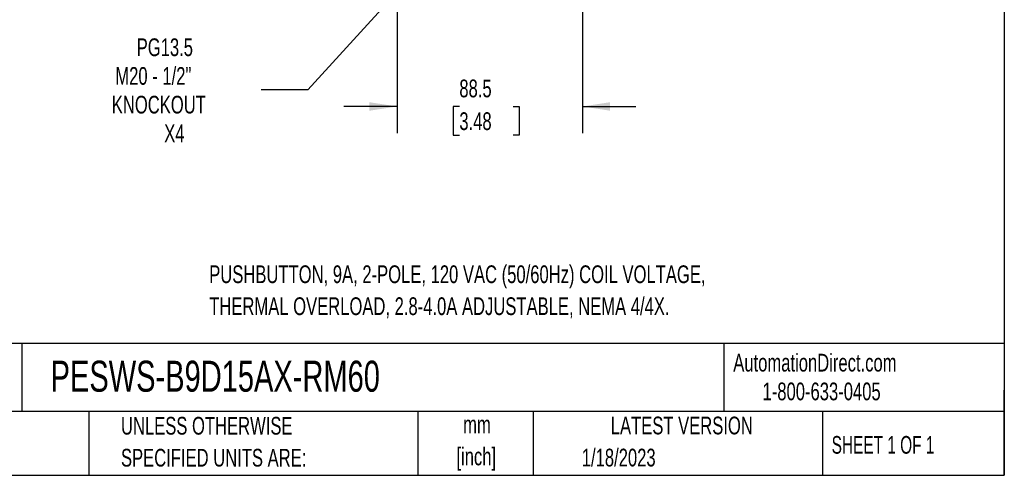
# Model space of a CAD drawing. Header units: millimetres. Extents: x 25 to 1092, y 25 to 838.
# Tile 13 of 46: x 622 to 1092, y 25 to 243. Entities that reach past the tile are written whole.
import ezdxf

# ---------------------------------------------------------------- set-up
doc = ezdxf.new("R2010")
doc.units = ezdxf.units.MM
doc.header["$LTSCALE"] = 4
doc.layers.add('DIMENSIONS', color=140, linetype='Continuous', lineweight=25)
doc.layers.add('TEXT', color=140, linetype='Continuous', lineweight=25)
doc.styles.add('SLDTEXTSTYLE0', font='TXT', dxfattribs={"width": 0.7})
doc.styles.add('SLDTEXTSTYLE1', font='TXT', dxfattribs={"width": 0.65})
doc.dimstyles.new('SLDDIMSTYLE3', dxfattribs={"dimtxt": 8.632031, "dimasz": 13.208, "dimexe": 0, "dimexo": 0.0625, "dimgap": 2.158008, "dimtad": 0, "dimtih": 1, "dimtoh": 1, "dimrnd": 1e-09, "dimzin": 12, "dimdsep": 46, "dimtxsty": 'SLDTEXTSTYLE0', "dimsah": 1, "dimcen": 0.09, "dimadec": 0, "dimazin": 3, "dimtfac": 1, "dimtmove": 0, "dimatfit": 0, "dimfxl": 0, "dimfrac": 2, "dimtolj": 1, "dimtzin": 12, "dimarcsym": 0})
doc.dimstyles.new('SLDDIMSTYLE6', dxfattribs={"dimtxt": 8.632031, "dimasz": 13.208, "dimexe": 0, "dimexo": 0.0625, "dimgap": 2.158008, "dimtad": 0, "dimtih": 1, "dimtoh": 1, "dimrnd": 1e-09, "dimzin": 12, "dimdsep": 46, "dimtxsty": 'SLDTEXTSTYLE0', "dimsah": 1, "dimcen": 0, "dimadec": 0, "dimazin": 3, "dimtfac": 1, "dimtofl": 0, "dimtmove": 0, "dimatfit": 3, "dimfxl": 0, "dimfrac": 2, "dimtolj": 1, "dimtzin": 12, "dimarcsym": 0})

# ---------------------------------------------------------------- blocks, each defined once
blk = doc.blocks.new('SW_NOTE_0')
at = {"layer": 'TEXT', "color": 0, "char_height": 8.4667, "attachment_point": 1, "style": 'SLDTEXTSTYLE0'}
for s, insert in [('PUSHBUTTON, 9A, 2-POLE, 120 VAC (50/60Hz) COIL VOLTAGE,', (0, 10.91)), ('THERMAL OVERLOAD, 2.8-4.0A ADJUSTABLE, NEMA 4/4X.', (0, -4.37))]:
    blk.add_mtext(s, dxfattribs=dict(at, insert=insert))
blk = doc.blocks.new('SW_NOTE_0_1')
at = {"layer": 'TEXT', "color": 0, "char_height": 8.467, "attachment_point": 2, "style": 'SLDTEXTSTYLE0'}
for s, insert in [('mm', (11.38, 10.91)), ('[inch]', (11.04, -4.37))]:
    blk.add_mtext(s, dxfattribs=dict(at, insert=insert))
blk = doc.blocks.new('SW_NOTE_0_2')
at = {"layer": 'TEXT', "color": 0, "char_height": 8.4667, "attachment_point": 1, "style": 'SLDTEXTSTYLE0'}
for s, insert in [('UNLESS OTHERWISE', (0, 10.91)), ('SPECIFIED UNITS ARE:', (0, -4.37))]:
    blk.add_mtext(s, dxfattribs=dict(at, insert=insert))
blk = doc.blocks.new('_D_7')
at = {"layer": 'DIMENSIONS'}
for p, q in [((802.29, 257.27), (802.29, 189.05)), ((890.79, 257.27), (890.79, 189.05)), ((802.29, 201.75), (776.89, 201.75)), ((831.99, 201.75), (829.09, 201.75)), ((829.09, 201.75), (829.09, 188.03)), ((857.64, 201.75), (860.54, 201.75)), ((860.54, 201.75), (860.54, 188.03)), ((890.79, 201.75), (916.19, 201.75)), ((829.09, 188.03), (831.99, 188.03)), ((860.54, 188.03), (857.64, 188.03))]:
    blk.add_line(p, q, dxfattribs=at)
for points in [[(802.29, 201.75), (789.08, 203.78), (789.08, 199.72)], [(890.79, 201.75), (903.99, 199.72), (903.99, 203.78)]]:
    blk.add_solid(points, dxfattribs=at)
at = {"layer": 'DIMENSIONS', "char_height": 8.467, "attachment_point": 1, "style": 'SLDTEXTSTYLE0'}
for s, insert in [('88.5', (831.99, 214.6)), ('3.48', (831.99, 198.95))]:
    blk.add_mtext(s, dxfattribs=dict(at, insert=insert))
blk = doc.blocks.new('_D_10')
at = {"layer": 'DIMENSIONS'}
for p, q in [((813.61, 268.86), (759.61, 209.66)), ((759.61, 209.66), (737.38, 209.66))]:
    blk.add_line(p, q, dxfattribs=at)
blk.add_solid([(813.61, 268.86), (803.21, 260.47), (806.21, 257.73)], dxfattribs=at)
at = {"layer": 'DIMENSIONS', "char_height": 8.467, "attachment_point": 1, "style": 'SLDTEXTSTYLE0'}
for s, insert in [('PG13.5', (677.93, 234.29)), ('M20 - 1/2"', (667.73, 220.57)), ('KNOCKOUT', (666.04, 206.86)), ('X4', (691.08, 193.14))]:
    blk.add_mtext(s, dxfattribs=dict(at, insert=insert))

msp = doc.modelspace()

# ---------------------------------------------------------------- linework, layer by layer
at = {"layer": 'TEXT'}
for p, q in [((1092.2, 838.2), (1092.2, 25.4)), ((1092.2, 88.504), (25.4, 88.504)), ((623.036, 88.504), (623.036, 55.88)), ((958.302, 88.504), (958.302, 55.88)), ((1092.2, 25.4), (1092.2, 66.04)), ((1092.2, 55.88), (25.4, 55.88)), ((655.121, 55.88), (655.121, 25.4)), ((812.097, 55.88), (812.097, 25.4)), ((867.248, 55.88), (867.248, 25.4)), ((1005.395, 55.88), (1005.395, 25.4)), ((25.4, 25.4), (1092.2, 25.4))]:
    msp.add_line(p, q, dxfattribs=at)

# ---------------------------------------------------------------- block references
for name, p in [('SW_NOTE_0', (712.573, 114.864)), ('SW_NOTE_0_2', (670.432, 42.426)), ('SW_NOTE_0_1', (829.018, 43.025))]:
    msp.add_blockref(name, p, dxfattribs=at)

# ---------------------------------------------------------------- texts
for s, insert, char_height, attachment_point, style in [('PESWS-B9D15AX-RM60', (636.831, 80.202), 14.81667, 1, 'SLDTEXTSTYLE0'), ('AutomationDirect.com', (962.78, 83.506), 8.46667, 1, 'SLDTEXTSTYLE0'), ('1-800-633-0405', (976.766, 69.748), 8.46667, 1, 'SLDTEXTSTYLE0'), ('LATEST VERSION', (938.209, 53.456), 8.46667, 2, 'SLDTEXTSTYLE0'), ('SHEET 1 OF 1', (1009.765, 44.206), 8.46667, 1, 'SLDTEXTSTYLE1'), ('1/18/2023', (890.451, 38.126), 8.4667, 1, 'SLDTEXTSTYLE0')]:
    msp.add_mtext(s, dxfattribs=dict(at, insert=insert, char_height=char_height, attachment_point=attachment_point, style=style))

# ---------------------------------------------------------------- dimensions: what is measured, and where the dimension line sits
at = {"layer": 'DIMENSIONS'}
dim = msp.add_diameter_dim_2p(p1=(828.461, 285.133), p2=(813.61, 268.855), text='PG13.5\\PM20 - 1/2"\\PKNOCKOUT\\PX4', dimstyle='SLDDIMSTYLE6', override={"dimpost": '<>'}, dxfattribs=at)
dim.commit()
dim.dimension.update_dxf_attribs({"geometry": '_D_10', "text_midpoint": (698.536, 209.661), "dimtype": 163})
dim = msp.add_linear_dim(base=(890.786, 201.752), p1=(802.286, 262.354), p2=(890.786, 262.354), dimstyle='SLDDIMSTYLE3', dxfattribs=at)
dim.commit()
dim.dimension.update_dxf_attribs({"geometry": '_D_7', "text_midpoint": (844.811, 201.752), "dimtype": 160})

doc.saveas('drawing.dxf')
